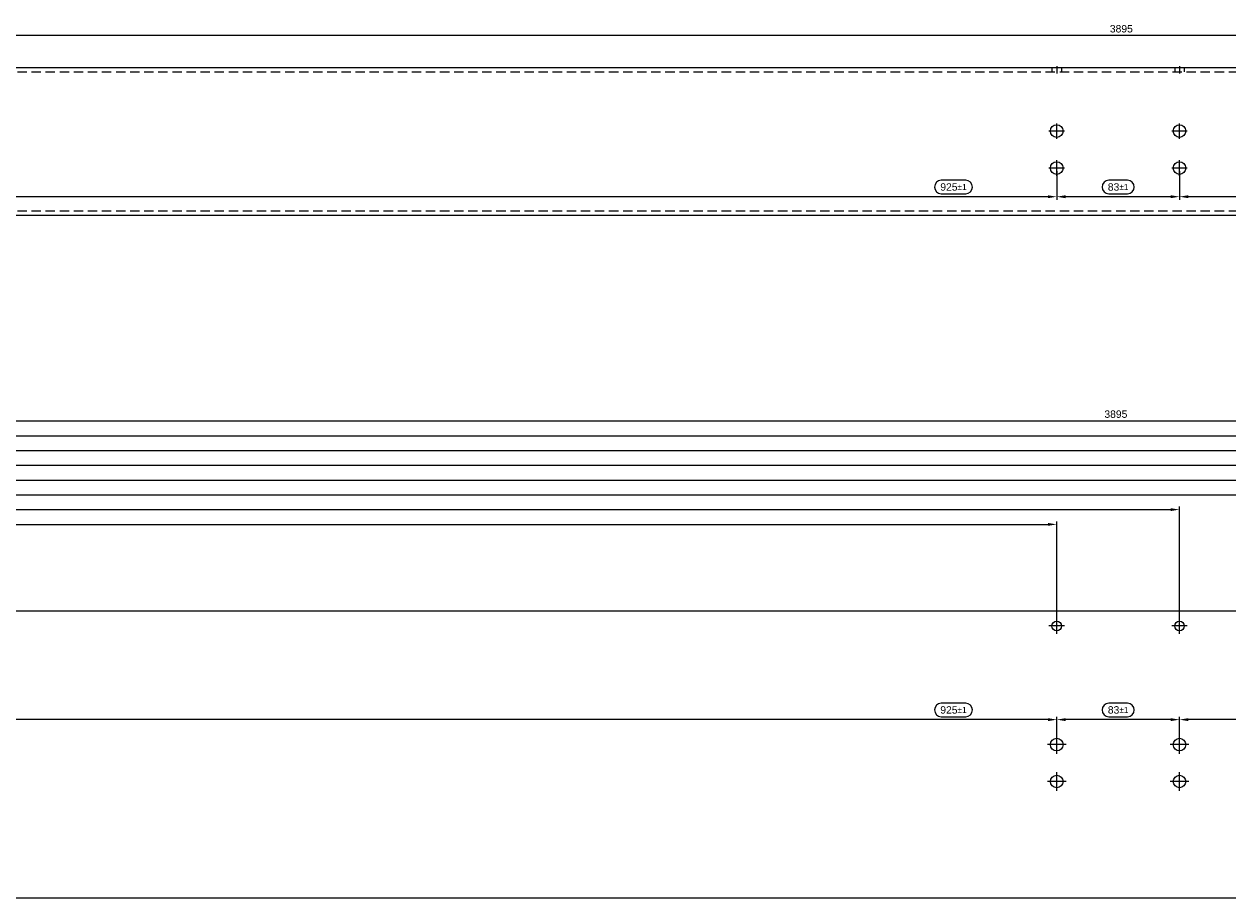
# Model space of a CAD drawing. Header units: millimetres. Extents: x 10055 to 14105, y 14481 to 15072.
# Tile 2 of 5: x 10870 to 11684, y 14481 to 15072. Entities that reach past the tile are written whole.
import ezdxf

# ---------------------------------------------------------------- set-up
doc = ezdxf.new("R2010")
doc.units = ezdxf.units.MM
doc.linetypes.add('MITTE', pattern=[50.8, 31.75, -6.35, 6.35, -6.35])
doc.linetypes.add('VERDECKT', pattern=[9.525, 6.35, -3.175])
doc.layers.add('BITO_DIMENSION', color=7, linetype='Continuous')
doc.styles.get("Standard").update_dxf_attribs({"font": 'arial.ttf'})
doc.dimstyles.new('BITO_02', dxfattribs={"dimscale": 2, "dimtxt": 2.5, "dimasz": 3, "dimexe": 1, "dimexo": 1, "dimgap": 1, "dimtad": 1, "dimdec": 4, "dimdsep": 46, "dimtxsty": 'Standard', "dimcen": 0.09, "dimclrd": 256, "dimclre": 256, "dimclrt": 256, "dimadec": 0, "dimazin": 0, "dimtfac": 0.8, "dimtdec": 4, "dimtix": 1, "dimtofl": 0, "dimtmove": 0, "dimatfit": 3, "dimfxl": 1, "dimtolj": 1, "dimtzin": 0, "dimarcsym": 0})

# ---------------------------------------------------------------- blocks, each defined once
blk = doc.blocks.new('*D102')
at = {"layer": 'BITO_DIMENSION', "lineweight": -2, "transparency": 16777216}
for p, q in [((10055.38, 15044.34), (10055.38, 15065.99)), ((13944.38, 15063.99), (10061.38, 15063.99)), ((13950.38, 15044.34), (13950.38, 15065.99))]:
    blk.add_line(p, q, dxfattribs=at)
at = {"layer": 'BITO_DIMENSION', "transparency": 16777216}
for points in [[(10061.38, 15064.99), (10061.38, 15062.99), (10055.38, 15063.99)], [(13944.38, 15064.99), (13944.38, 15062.99), (13950.38, 15063.99)]]:
    blk.add_solid(points, dxfattribs=at)
at = {"layer": 'Defpoints', "color": 0, "transparency": 16777216}
for p in [(10055.38, 15063.99), (10055.38, 15042.34), (13950.38, 15042.34)]:
    blk.add_point(p, dxfattribs=at)
at = {"layer": 'BITO_DIMENSION', "transparency": 16777216, "insert": (11611.55, 15068.54), "char_height": 5, "attachment_point": 5}
blk.add_mtext('\\A1;3895', dxfattribs=at)
blk = doc.blocks.new('*D62')
at = {"layer": 'BITO_DIMENSION', "lineweight": -2, "transparency": 16777216}
for p, q in [((12490.69, 14612.27), (12474.17, 14612.27)), ((11650.88, 14586.29), (11650.88, 14603.16)), ((12569.88, 14601.16), (11656.88, 14601.16)), ((12474.17, 14603.16), (12490.69, 14603.16)), ((12575.88, 14586.29), (12575.88, 14603.16))]:
    blk.add_line(p, q, dxfattribs=at)
at = {"layer": 'BITO_DIMENSION', "linetype": 'Continuous', "lineweight": -2, "transparency": 16777216}
for centre, start, end in [((12474.17, 14607.71), 90, 270), ((12490.69, 14607.71), 270, 90)]:
    blk.add_arc(centre, 4.55, start, end, dxfattribs=at)
at = {"layer": 'BITO_DIMENSION', "transparency": 16777216}
for points in [[(11656.88, 14602.16), (11656.88, 14600.16), (11650.88, 14601.16)], [(12569.88, 14602.16), (12569.88, 14600.16), (12575.88, 14601.16)]]:
    blk.add_solid(points, dxfattribs=at)
at = {"layer": 'Defpoints', "color": 0, "transparency": 16777216}
for p in [(11650.88, 14601.16), (11650.88, 14584.29), (12575.88, 14584.29)]:
    blk.add_point(p, dxfattribs=at)
at = {"layer": 'BITO_DIMENSION', "transparency": 16777216, "insert": (12482.43, 14607.71), "char_height": 5, "attachment_point": 5}
blk.add_mtext('\\A1;925{\\H4.000000;±1}', dxfattribs=at)
blk = doc.blocks.new('*D63')
at = {"layer": 'BITO_DIMENSION', "lineweight": -2, "transparency": 16777216}
for p, q in [((11615.7, 14612.27), (11603.06, 14612.27)), ((11567.88, 14586.29), (11567.88, 14603.16)), ((11644.88, 14601.16), (11573.88, 14601.16)), ((11603.06, 14603.16), (11615.7, 14603.16)), ((11650.88, 14586.29), (11650.88, 14603.16))]:
    blk.add_line(p, q, dxfattribs=at)
at = {"layer": 'BITO_DIMENSION', "linetype": 'Continuous', "lineweight": -2, "transparency": 16777216}
for centre, start, end in [((11603.06, 14607.72), 90, 270), ((11615.7, 14607.72), 270, 90)]:
    blk.add_arc(centre, 4.55, start, end, dxfattribs=at)
at = {"layer": 'BITO_DIMENSION', "transparency": 16777216}
for points in [[(11573.88, 14602.16), (11573.88, 14600.16), (11567.88, 14601.16)], [(11644.88, 14602.16), (11644.88, 14600.16), (11650.88, 14601.16)]]:
    blk.add_solid(points, dxfattribs=at)
at = {"layer": 'Defpoints', "color": 0, "transparency": 16777216}
for p in [(11567.88, 14601.16), (11567.88, 14584.29), (11650.88, 14584.29)]:
    blk.add_point(p, dxfattribs=at)
at = {"layer": 'BITO_DIMENSION', "transparency": 16777216, "insert": (11609.38, 14607.72), "char_height": 5, "attachment_point": 5}
blk.add_mtext('\\A1;83{\\H4.000000;±1}', dxfattribs=at)
blk = doc.blocks.new('*D64')
at = {"layer": 'BITO_DIMENSION', "lineweight": -2, "transparency": 16777216}
for p, q in [((11506.29, 14612.27), (11489.78, 14612.27)), ((10642.88, 14586.29), (10642.88, 14603.16)), ((11561.88, 14601.16), (10648.88, 14601.16)), ((11489.78, 14603.16), (11506.29, 14603.16)), ((11567.88, 14586.29), (11567.88, 14603.16))]:
    blk.add_line(p, q, dxfattribs=at)
at = {"layer": 'BITO_DIMENSION', "linetype": 'Continuous', "lineweight": -2, "transparency": 16777216}
for centre, start, end in [((11489.78, 14607.71), 90, 270), ((11506.29, 14607.71), 270, 90)]:
    blk.add_arc(centre, 4.55, start, end, dxfattribs=at)
at = {"layer": 'BITO_DIMENSION', "transparency": 16777216}
for points in [[(10648.88, 14602.16), (10648.88, 14600.16), (10642.88, 14601.16)], [(11561.88, 14602.16), (11561.88, 14600.16), (11567.88, 14601.16)]]:
    blk.add_solid(points, dxfattribs=at)
at = {"layer": 'Defpoints', "color": 0, "transparency": 16777216}
for p in [(10642.88, 14601.16), (10642.88, 14584.29), (11567.88, 14584.29)]:
    blk.add_point(p, dxfattribs=at)
at = {"layer": 'BITO_DIMENSION', "transparency": 16777216, "insert": (11498.04, 14607.71), "char_height": 5, "attachment_point": 5}
blk.add_mtext('\\A1;925{\\H4.000000;±1}', dxfattribs=at)
blk = doc.blocks.new('*D68')
at = {"layer": 'BITO_DIMENSION', "lineweight": -2, "transparency": 16777216}
for p, q in [((11650.88, 14972.34), (11650.88, 14952.95)), ((12575.88, 14972.34), (12575.88, 14952.95)), ((12490.69, 14966.06), (12474.17, 14966.06)), ((12474.17, 14956.95), (12490.69, 14956.95)), ((12569.88, 14954.95), (11656.88, 14954.95))]:
    blk.add_line(p, q, dxfattribs=at)
at = {"layer": 'BITO_DIMENSION', "linetype": 'Continuous', "lineweight": -2, "transparency": 16777216}
for centre, start, end in [((12474.17, 14961.51), 90, 270), ((12490.69, 14961.51), 270, 90)]:
    blk.add_arc(centre, 4.55, start, end, dxfattribs=at)
at = {"layer": 'BITO_DIMENSION', "transparency": 16777216}
for points in [[(11656.88, 14955.95), (11656.88, 14953.95), (11650.88, 14954.95)], [(12569.88, 14955.95), (12569.88, 14953.95), (12575.88, 14954.95)]]:
    blk.add_solid(points, dxfattribs=at)
at = {"layer": 'Defpoints', "color": 0, "transparency": 16777216}
for p in [(11650.88, 14974.34), (12575.88, 14974.34), (11650.88, 14954.95)]:
    blk.add_point(p, dxfattribs=at)
at = {"layer": 'BITO_DIMENSION', "transparency": 16777216, "insert": (12482.43, 14961.51), "char_height": 5, "attachment_point": 5}
blk.add_mtext('\\A1;925{\\H4.000000;±1}', dxfattribs=at)
blk = doc.blocks.new('*D69')
at = {"layer": 'BITO_DIMENSION', "lineweight": -2, "transparency": 16777216}
for p, q in [((11567.88, 14972.34), (11567.88, 14952.95)), ((11650.88, 14972.34), (11650.88, 14952.95)), ((11615.7, 14966.06), (11603.06, 14966.06)), ((11603.06, 14956.95), (11615.7, 14956.95)), ((11644.88, 14954.95), (11573.88, 14954.95))]:
    blk.add_line(p, q, dxfattribs=at)
at = {"layer": 'BITO_DIMENSION', "linetype": 'Continuous', "lineweight": -2, "transparency": 16777216}
for centre, start, end in [((11603.06, 14961.51), 90, 270), ((11615.7, 14961.51), 270, 90)]:
    blk.add_arc(centre, 4.55, start, end, dxfattribs=at)
at = {"layer": 'BITO_DIMENSION', "transparency": 16777216}
for points in [[(11573.88, 14955.95), (11573.88, 14953.95), (11567.88, 14954.95)], [(11644.88, 14955.95), (11644.88, 14953.95), (11650.88, 14954.95)]]:
    blk.add_solid(points, dxfattribs=at)
at = {"layer": 'Defpoints', "color": 0, "transparency": 16777216}
for p in [(11567.88, 14974.34), (11650.88, 14974.34), (11567.88, 14954.95)]:
    blk.add_point(p, dxfattribs=at)
at = {"layer": 'BITO_DIMENSION', "transparency": 16777216, "insert": (11609.38, 14961.51), "char_height": 5, "attachment_point": 5}
blk.add_mtext('\\A1;83{\\H4.000000;±1}', dxfattribs=at)
blk = doc.blocks.new('*D70')
at = {"layer": 'BITO_DIMENSION', "lineweight": -2, "transparency": 16777216}
for p, q in [((10642.88, 14972.34), (10642.88, 14952.95)), ((11567.88, 14972.34), (11567.88, 14952.95)), ((11506.29, 14966.06), (11489.78, 14966.06)), ((11489.78, 14956.95), (11506.29, 14956.95)), ((11561.88, 14954.95), (10648.88, 14954.95))]:
    blk.add_line(p, q, dxfattribs=at)
at = {"layer": 'BITO_DIMENSION', "linetype": 'Continuous', "lineweight": -2, "transparency": 16777216}
for centre, start, end in [((11489.78, 14961.51), 90, 270), ((11506.29, 14961.51), 270, 90)]:
    blk.add_arc(centre, 4.55, start, end, dxfattribs=at)
at = {"layer": 'BITO_DIMENSION', "transparency": 16777216}
for points in [[(10648.88, 14955.95), (10648.88, 14953.95), (10642.88, 14954.95)], [(11561.88, 14955.95), (11561.88, 14953.95), (11567.88, 14954.95)]]:
    blk.add_solid(points, dxfattribs=at)
at = {"layer": 'Defpoints', "color": 0, "transparency": 16777216}
for p in [(10642.88, 14974.34), (11567.88, 14974.34), (10642.88, 14954.95)]:
    blk.add_point(p, dxfattribs=at)
at = {"layer": 'BITO_DIMENSION', "transparency": 16777216, "insert": (11498.04, 14961.51), "char_height": 5, "attachment_point": 5}
blk.add_mtext('\\A1;925{\\H4.000000;±1}', dxfattribs=at)
blk = doc.blocks.new('*D111')
at = {"layer": 'BITO_DIMENSION', "lineweight": -2, "transparency": 16777216}
for p, q in [((10055.38, 14676.54), (10055.38, 14735.26)), ((10061.38, 14733.26), (11561.88, 14733.26)), ((11567.88, 14666.54), (11567.88, 14735.26))]:
    blk.add_line(p, q, dxfattribs=at)
at = {"layer": 'BITO_DIMENSION', "transparency": 16777216}
for points in [[(10061.38, 14734.26), (10061.38, 14732.26), (10055.38, 14733.26)], [(11561.88, 14734.26), (11561.88, 14732.26), (11567.88, 14733.26)]]:
    blk.add_solid(points, dxfattribs=at)
at = {"layer": 'Defpoints', "color": 0, "transparency": 16777216}
for p in [(11567.88, 14733.26), (10055.38, 14674.54), (11567.88, 14664.54)]:
    blk.add_point(p, dxfattribs=at)
at = {"layer": 'BITO_DIMENSION', "transparency": 16777216, "insert": (10603.71, 14737.82), "char_height": 5, "attachment_point": 5}
blk.add_mtext('\\A1;1512.5', dxfattribs=at)
blk = doc.blocks.new('*D112')
at = {"layer": 'BITO_DIMENSION', "lineweight": -2, "transparency": 16777216}
for p, q in [((10055.38, 14676.54), (10055.38, 14745.26)), ((11650.88, 14666.54), (11650.88, 14745.26)), ((10061.38, 14743.26), (11644.88, 14743.26))]:
    blk.add_line(p, q, dxfattribs=at)
at = {"layer": 'BITO_DIMENSION', "transparency": 16777216}
for points in [[(10061.38, 14744.26), (10061.38, 14742.26), (10055.38, 14743.26)], [(11644.88, 14744.26), (11644.88, 14742.26), (11650.88, 14743.26)]]:
    blk.add_solid(points, dxfattribs=at)
at = {"layer": 'Defpoints', "color": 0, "transparency": 16777216}
for p in [(11650.88, 14743.26), (10055.38, 14674.54), (11650.88, 14664.54)]:
    blk.add_point(p, dxfattribs=at)
at = {"layer": 'BITO_DIMENSION', "transparency": 16777216, "insert": (10613, 14747.82), "char_height": 5, "attachment_point": 5}
blk.add_mtext('\\A1;1595.5', dxfattribs=at)
blk = doc.blocks.new('*D113')
at = {"layer": 'BITO_DIMENSION', "lineweight": -2, "transparency": 16777216}
for p, q in [((10055.38, 14676.54), (10055.38, 14755.26)), ((10061.38, 14753.26), (12569.88, 14753.26)), ((12575.88, 14666.54), (12575.88, 14755.26))]:
    blk.add_line(p, q, dxfattribs=at)
at = {"layer": 'BITO_DIMENSION', "transparency": 16777216}
for points in [[(10061.38, 14754.26), (10061.38, 14752.26), (10055.38, 14753.26)], [(12569.88, 14754.26), (12569.88, 14752.26), (12575.88, 14753.26)]]:
    blk.add_solid(points, dxfattribs=at)
at = {"layer": 'Defpoints', "color": 0, "transparency": 16777216}
for p in [(12575.88, 14753.26), (10055.38, 14674.54), (12575.88, 14664.54)]:
    blk.add_point(p, dxfattribs=at)
at = {"layer": 'BITO_DIMENSION', "transparency": 16777216, "insert": (12519.34, 14757.82), "char_height": 5, "attachment_point": 5}
blk.add_mtext('\\A1;2520.5', dxfattribs=at)
blk = doc.blocks.new('*D114')
at = {"layer": 'BITO_DIMENSION', "lineweight": -2, "transparency": 16777216}
for p, q in [((10055.38, 14676.54), (10055.38, 14765.26)), ((10061.38, 14763.26), (12652.88, 14763.26)), ((12658.88, 14666.54), (12658.88, 14765.26))]:
    blk.add_line(p, q, dxfattribs=at)
at = {"layer": 'BITO_DIMENSION', "transparency": 16777216}
for points in [[(10061.38, 14764.26), (10061.38, 14762.26), (10055.38, 14763.26)], [(12652.88, 14764.26), (12652.88, 14762.26), (12658.88, 14763.26)]]:
    blk.add_solid(points, dxfattribs=at)
at = {"layer": 'Defpoints', "color": 0, "transparency": 16777216}
for p in [(12658.88, 14763.26), (10055.38, 14674.54), (12658.88, 14664.54)]:
    blk.add_point(p, dxfattribs=at)
at = {"layer": 'BITO_DIMENSION', "transparency": 16777216, "insert": (12519.34, 14767.82), "char_height": 5, "attachment_point": 5}
blk.add_mtext('\\A1;2603.5', dxfattribs=at)
blk = doc.blocks.new('*D115')
at = {"layer": 'BITO_DIMENSION', "lineweight": -2, "transparency": 16777216}
for p, q in [((10055.38, 14676.54), (10055.38, 14775.26)), ((10061.38, 14773.26), (13577.88, 14773.26)), ((13583.88, 14666.54), (13583.88, 14775.26))]:
    blk.add_line(p, q, dxfattribs=at)
at = {"layer": 'BITO_DIMENSION', "transparency": 16777216}
for points in [[(10061.38, 14774.26), (10061.38, 14772.26), (10055.38, 14773.26)], [(13577.88, 14774.26), (13577.88, 14772.26), (13583.88, 14773.26)]]:
    blk.add_solid(points, dxfattribs=at)
at = {"layer": 'Defpoints', "color": 0, "transparency": 16777216}
for p in [(13583.88, 14773.26), (10055.38, 14674.54), (13583.88, 14664.54)]:
    blk.add_point(p, dxfattribs=at)
at = {"layer": 'BITO_DIMENSION', "transparency": 16777216, "insert": (13543.79, 14777.82), "char_height": 5, "attachment_point": 5}
blk.add_mtext('\\A1;3528.5', dxfattribs=at)
blk = doc.blocks.new('*D116')
at = {"layer": 'BITO_DIMENSION', "lineweight": -2, "transparency": 16777216}
for p, q in [((10055.38, 14676.54), (10055.38, 14785.26)), ((13666.88, 14666.54), (13666.88, 14785.26)), ((10061.38, 14783.26), (13660.88, 14783.26))]:
    blk.add_line(p, q, dxfattribs=at)
at = {"layer": 'BITO_DIMENSION', "transparency": 16777216}
for points in [[(10061.38, 14784.26), (10061.38, 14782.26), (10055.38, 14783.26)], [(13660.88, 14784.26), (13660.88, 14782.26), (13666.88, 14783.26)]]:
    blk.add_solid(points, dxfattribs=at)
at = {"layer": 'Defpoints', "color": 0, "transparency": 16777216}
for p in [(13666.88, 14783.26), (10055.38, 14674.54), (13666.88, 14664.54)]:
    blk.add_point(p, dxfattribs=at)
at = {"layer": 'BITO_DIMENSION', "transparency": 16777216, "insert": (13543.79, 14787.82), "char_height": 5, "attachment_point": 5}
blk.add_mtext('\\A1;3611.5', dxfattribs=at)
blk = doc.blocks.new('*D117')
at = {"layer": 'BITO_DIMENSION', "lineweight": -2, "transparency": 16777216}
for p, q in [((10055.38, 14676.54), (10055.38, 14795.26)), ((10061.38, 14793.26), (13904.88, 14793.26)), ((13910.88, 14666.54), (13910.88, 14795.26))]:
    blk.add_line(p, q, dxfattribs=at)
at = {"layer": 'BITO_DIMENSION', "transparency": 16777216}
for points in [[(10061.38, 14794.26), (10061.38, 14792.26), (10055.38, 14793.26)], [(13904.88, 14794.26), (13904.88, 14792.26), (13910.88, 14793.26)]]:
    blk.add_solid(points, dxfattribs=at)
at = {"layer": 'Defpoints', "color": 0, "transparency": 16777216}
for p in [(13910.88, 14793.26), (10055.38, 14674.54), (13910.88, 14664.54)]:
    blk.add_point(p, dxfattribs=at)
at = {"layer": 'BITO_DIMENSION', "transparency": 16777216, "insert": (13873.17, 14797.82), "char_height": 5, "attachment_point": 5}
blk.add_mtext('\\A1;3855.5', dxfattribs=at)
blk = doc.blocks.new('*D118')
at = {"layer": 'BITO_DIMENSION', "lineweight": -2, "transparency": 16777216}
for p, q in [((10055.38, 14676.54), (10055.38, 14805.26)), ((10061.38, 14803.26), (13944.38, 14803.26)), ((13950.38, 14676.54), (13950.38, 14805.26))]:
    blk.add_line(p, q, dxfattribs=at)
at = {"layer": 'BITO_DIMENSION', "transparency": 16777216}
for points in [[(10061.38, 14804.26), (10061.38, 14802.26), (10055.38, 14803.26)], [(13944.38, 14804.26), (13944.38, 14802.26), (13950.38, 14803.26)]]:
    blk.add_solid(points, dxfattribs=at)
at = {"layer": 'Defpoints', "color": 0, "transparency": 16777216}
for p in [(13950.38, 14803.26), (10055.38, 14674.54), (13950.38, 14674.54)]:
    blk.add_point(p, dxfattribs=at)
at = {"layer": 'BITO_DIMENSION', "transparency": 16777216, "insert": (11607.86, 14807.82), "char_height": 5, "attachment_point": 5}
blk.add_mtext('\\A1;3895', dxfattribs=at)

msp = doc.modelspace()

# ---------------------------------------------------------------- linework, layer by layer
for p, q in [((10055.38043, 15042.33775), (13950.38043, 15042.33775)), ((13950.38043, 14942.33775), (10055.38043, 14942.33775))]:
    msp.add_line(p, q)
at = {"color": 4, "linetype": 'VERDECKT'}
for p, q in [((10055.38043, 15039.33775), (13950.38043, 15039.33775)), ((11564.63043, 15042.33775), (11564.63043, 15039.33775)), ((11571.13043, 15042.33775), (11571.13043, 15039.33775)), ((11647.63043, 15042.33775), (11647.63043, 15039.33775)), ((11654.13043, 15042.33775), (11654.13043, 15039.33775)), ((10055.38043, 14945.33775), (13950.38043, 14945.33775))]:
    msp.add_line(p, q, dxfattribs=at)
at = {"color": 5, "linetype": 'MITTE'}
for p, q in [((11567.88043, 15043.33775), (11567.88043, 15038.33775)), ((11650.88043, 15043.33775), (11650.88043, 15038.33775)), ((11567.88043, 14994.08775), (11567.88043, 15004.58775)), ((11650.88043, 14994.08775), (11650.88043, 15004.58775)), ((11573.13043, 14999.33775), (11562.63043, 14999.33775)), ((11656.13043, 14999.33775), (11645.63043, 14999.33775)), ((11573.13043, 14974.33775), (11562.63043, 14974.33775)), ((11567.88043, 14969.08775), (11567.88043, 14979.58775)), ((11656.13043, 14974.33775), (11645.63043, 14974.33775)), ((11650.88043, 14969.08775), (11650.88043, 14979.58775)), ((11573.13043, 14664.54167), (11562.63043, 14664.54167)), ((11567.88043, 14659.29167), (11567.88043, 14669.79167)), ((11656.13043, 14664.54167), (11645.63043, 14664.54167)), ((11650.88043, 14659.29167), (11650.88043, 14669.79167)), ((11567.88043, 14578.04167), (11567.88043, 14590.54167)), ((11650.88043, 14578.04167), (11650.88043, 14590.54167)), ((11574.13043, 14584.29167), (11561.63043, 14584.29167)), ((11657.13043, 14584.29167), (11644.63043, 14584.29167)), ((11567.88043, 14553.04167), (11567.88043, 14565.54167)), ((11650.88043, 14553.04167), (11650.88043, 14565.54167)), ((11574.13043, 14559.29167), (11561.63043, 14559.29167)), ((11657.13043, 14559.29167), (11644.63043, 14559.29167))]:
    msp.add_line(p, q, dxfattribs=at)
msp.add_lwpolyline([(13950.38043, 14674.54167), (10055.38043, 14674.54167), (10055.38043, 14480.54167), (13950.38043, 14480.54167)], close=True)
for centre, radius in [((11567.88043, 14999.33775), 4.25), ((11650.88043, 14999.33775), 4.25), ((11567.88043, 14974.33775), 4.25), ((11650.88043, 14974.33775), 4.25), ((11567.88043, 14664.54167), 3.25), ((11650.88043, 14664.54167), 3.25), ((11567.88043, 14584.29167), 4.25), ((11650.88043, 14584.29167), 4.25), ((11567.88043, 14559.29167), 4.25), ((11650.88043, 14559.29167), 4.25)]:
    msp.add_circle(centre, radius)

# ---------------------------------------------------------------- dimensions: what is measured, and where the dimension line sits
at = {"layer": 'BITO_DIMENSION'}
dim = msp.add_linear_dim(base=(10055.38043, 15063.98611), p1=(13950.38043, 15042.33775), p2=(10055.38043, 15042.33775), angle=180, dimstyle='BITO_02', dxfattribs=at)
dim.commit()
dim.dimension.update_dxf_attribs({"geometry": '*D102', "text_midpoint": (11611.55193, 15063.98611), "dimtype": 160})
for base, p1, p2, picture, middle in [((10642.88043, 14954.9545), (11567.88043, 14974.33775), (10642.88043, 14974.33775), '*D70', (11498.03851, 14954.9545)), ((11650.88043, 14954.9545), (12575.88043, 14974.33775), (11650.88043, 14974.33775), '*D68', (12482.43064, 14954.9545)), ((10642.88043, 14601.16087), (11567.88043, 14584.29167), (10642.88043, 14584.29167), '*D64', (11498.03851, 14601.16087)), ((11650.88043, 14601.16087), (12575.88043, 14584.29167), (11650.88043, 14584.29167), '*D62', (12482.43064, 14601.16087))]:
    dim = msp.add_linear_dim(base=base, p1=p1, p2=p2, angle=180, dimstyle='BITO_02', override={"dimgap": 1, "dimtol": 1, "dimlim": 0, "dimtp": 1, "dimtm": 1, "dimtdec": 0, "dimtmove": 1}, dxfattribs=at)
    dim.commit()
    dim.dimension.update_dxf_attribs({"geometry": picture, "text_midpoint": middle, "dimtype": 160})
for base, p1, p2, picture, middle in [((11567.88043, 14954.9545), (11650.88043, 14974.33775), (11567.88043, 14974.33775), '*D69', (11609.38043, 14961.50907)), ((11567.88043, 14601.16087), (11650.88043, 14584.29167), (11567.88043, 14584.29167), '*D63', (11609.38043, 14607.71544))]:
    dim = msp.add_linear_dim(base=base, p1=p1, p2=p2, angle=180, dimstyle='BITO_02', override={"dimgap": 1, "dimtol": 1, "dimlim": 0, "dimtp": 1, "dimtm": 1, "dimtdec": 0, "dimtmove": 1}, dxfattribs=at)
    dim.commit()
    dim.dimension.update_dxf_attribs({"geometry": picture, "text_midpoint": middle})
for base, p2, picture, middle in [((13950.38043, 14803.26304), (13950.38043, 14674.54167), '*D118', (11607.85715, 14803.26304)), ((13910.88043, 14793.26304), (13910.88043, 14664.54167), '*D117', (13873.17418, 14793.26304)), ((13666.88043, 14783.26304), (13666.88043, 14664.54167), '*D116', (13543.78765, 14783.26304)), ((13583.88043, 14773.26304), (13583.88043, 14664.54167), '*D115', (13543.78765, 14773.26304)), ((12658.88043, 14763.26304), (12658.88043, 14664.54167), '*D114', (12519.3391, 14763.26304)), ((12575.88043, 14753.26304), (12575.88043, 14664.54167), '*D113', (12519.3391, 14753.26304)), ((11650.88043, 14743.26304), (11650.88043, 14664.54167), '*D112', (10613.00425, 14743.26304)), ((11567.88043, 14733.26304), (11567.88043, 14664.54167), '*D111', (10603.71068, 14733.26304))]:
    dim = msp.add_linear_dim(base=base, p1=(10055.38043, 14674.54167), p2=p2, dimstyle='BITO_02', dxfattribs=at)
    dim.commit()
    dim.dimension.update_dxf_attribs({"geometry": picture, "text_midpoint": middle, "dimtype": 160})

doc.saveas('drawing.dxf')
